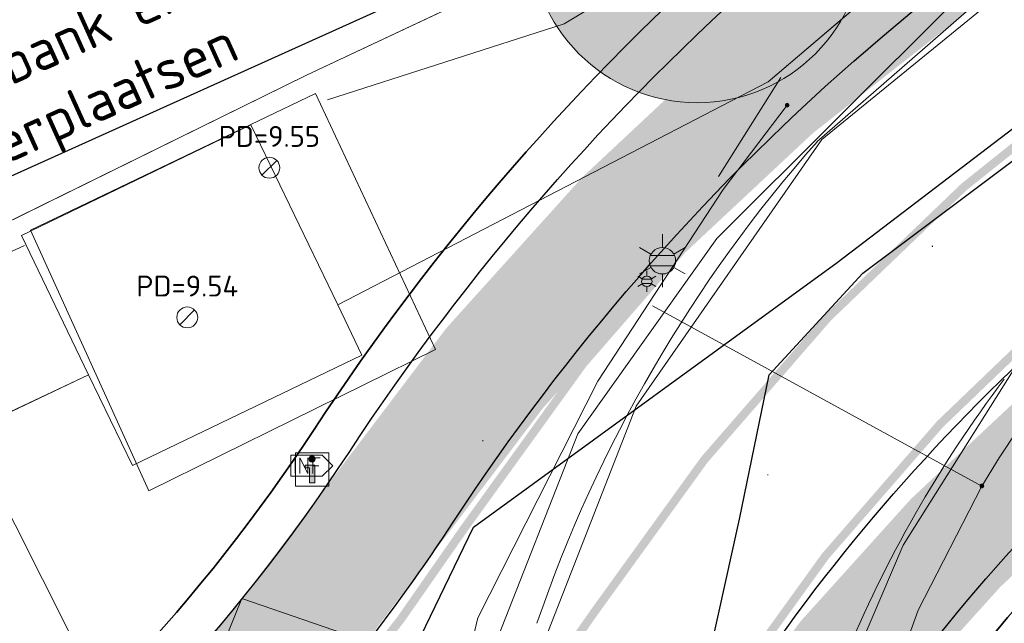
# Model space of a CAD drawing. Header units: metres. Extents: x 163628 to 167855, y 402678 to 405435.
# Tile 184 of 256: x 164806 to 164818, y 403569 to 403576. Entities that reach past the tile are written whole.
import ezdxf
from ezdxf import colors
from ezdxf.entities.mleader import LeaderData, LeaderLine
from ezdxf.enums import TextEntityAlignment as Align
from ezdxf.math import Vec2, Vec3

# ---------------------------------------------------------------- set-up
doc = ezdxf.new("R2010")
doc.units = ezdxf.units.M
doc.layers.get('0').update_dxf_attribs({"lineweight": 25})
for name, color, linetype, lineweight in [('X-CA190022.004-UO-BGT_Ondergrond$0$GE_316_WGDFietspad_Vlak_GEM', 253, 'Continuous', 9), ('X-CA190022.004-UO-BGT_Ondergrond$0$GE_367_OWGBerm_groenvoorziening_grasenk_GEM', 253, 'Continuous', 9), ('X-CA190022.004-UO-BGT_Ondergrond$0$GE_411_OTDOpenverharding_betonstraatstenen_Vlak_GEM', 253, 'Continuous', 9), ('X-CA190022.004-UO-BGT_Ondergrond$0$GE_523_WTDGreppel_drogesloot_Vlak_GEM', 253, 'Continuous', 9), ('X-CA190022.004-UO-BGT_Ondergrond$0$GE_811_BRDInformatiebord_Punt_GEM', 253, 'Continuous', 9), ('X-CA190022.004-UO-BGT_Ondergrond$0$GE_861_PALLichtmast_Punt_GEM', 253, 'Continuous', 9), ('X-CA190022.004-UO-BGT_Ondergrond$0$N-WE-IE-MEUBILAIR_WEGMEUBILAIR_VERKEERSBORD-S', 253, 'Continuous', 9), ('X-CA190022.004-UO-DTM inmeting$0$B-WE-GW-TALUD_KRUIN-G', 246, 'Continuous', 0), ('X-CA190022.004-UO-DTM inmeting$0$B-WE-GW-TALUD_TEEN-G', 246, 'Continuous', 0), ('X-CA190022.004-UO-DTM inmeting$0$B-WE-IE-MEUBILAIR_WEGMEUBILAIR-G', 246, 'Continuous', 0), ('X-CA190022.004-UO-DTM inmeting$0$B-WE-IE-MEUBILAIR_WEGMEUBILAIR-S', 246, 'Continuous', 0), ('X-CA190022.004-UO-DTM inmeting$0$B-WE-IE-TERREINAFSCHEIDING_KUNSTMATIG_SCHUTTING-G', 246, 'X-CA190022.004-UO-DTM inmeting$0$IE-TERREINAFSCHEIDING-KUNSTMATIG-DICHT', 0), ('X-CA190022.004-UO-DTM inmeting$0$B-WE-OG-HOOGTEPUNT-S', 246, 'Continuous', 0), ('X-CA190022.004-UO-DTM inmeting$0$B-WE-RI-PUTDEKSELHOOGTE-T25', 246, 'Continuous', 0), ('X-CA190022.004-UO-DTM inmeting$0$B-WE-VH-VERHARDING_ASFALT-G', 246, 'Continuous', 0), ('X-CA190022.004-UO-DTM inmeting$0$B-WE-VH-VERHARDING_BETON-G', 246, 'Continuous', 0), ('X-CA190022.004-UO-DTM inmeting$0$B-XX-AL-INFORMATIEBORD-S', 246, 'Continuous', 0), ('X-CA190022.004-UO-DTM inmeting$0$wegmeubilair', 246, 'Continuous', 0), ('X-CA190022.004-UO-DWM_Snelfietsroute$0$N-WE-GW-BERM-G', 125, 'Continuous', 25), ('X-CA190022.004-UO-DWM_Snelfietsroute$0$N-WE-VH-KANTVERHARDING-G', 125, 'Continuous', 25), ('X-CA190022.004-UO-DWM_Snelfietsroute$0$N-WE-VW-MARKERING_LANGS_STREEP_DOORGETROKKEN_010-G', 125, 'Continuous', 25), ('X-CA190022.004-UO-GZM_Werkgrens_v0.1$0$N-WE-KG-GRENS_SYSTEEMGRENS-G', 7, 'X-CA190022.004-UO-GZM_Werkgrens_v0.1$0$KG-OG', 35), ('X-CA190022.004-UO-KAD_Percelen$0$B-WE-KG-GRENS_PERCEEL-GV', 150, 'Continuous', 9), ('X-CA190022.004-UO-TXT_Tekst 1op200$0$X-XX-AL-T25- LEADER BOVENGRONDSE INFRA', 7, 'Continuous', 25), ('X-CA190022.004-UO-WHM_Riolering gemeente - drukleidingen_v0.1$0$Riool_onder_druk_asbestcement_leidingen_450_hgml', 214, 'X-CA190022.004-UO-WHM_Riolering gemeente - drukleidingen_v0.1$0$1-200 PERSLEIDING', 25), ('X-CA190022.004-UO-WHM_Riolering gemeente - drukleidingen_v0.1$0$Riool_onder_druk_pvc_leidingen_400_hgml', 214, 'X-CA190022.004-UO-WHM_Riolering gemeente - drukleidingen_v0.1$0$1-200 PERSLEIDING', 25)]:
    doc.layers.add(name, color=color, linetype=linetype, lineweight=lineweight)
doc.layers.add('X-CA190022.004-UO-DTM inmeting$0$X-XX-AL-MEETPUNT-S', color=246, linetype='Continuous', lineweight=0, plot=False)
doc.layers.add('X-CA190022.004-UO-DWM_Beplanting$0$B-WE-GR-BOOM-S AFKOMSTIG UIT DTM_v0.4', color=252, linetype='Continuous')
doc.layers.add('X-CA190022.004-UO-DWM_Beplanting$0$N-GV-GR-GRAS-A-200', color=7, linetype='Continuous')
for name, color, linetype, lineweight, transparency in [('X-CA190022.004-UO-KL_Wenstracé_v0.3$0$N-WE-KL-TRACE_WENSTRACE-G 1.5m', 24, 'Continuous', 35, 0.6), ('X-CA190022.004-UO-KLIC$0$B-OI-KL-DATA_ZIGGO BV_0000546674_VECT_19O042616-G', 42, 'X-CA190022.004-UO-KLIC$0$1-200 ZIGGO', 0, 0.25), ('X-CA190022.004-UO-KLIC$0$B-WE-KL-ET_LS-G', 42, 'X-CA190022.004-UO-KLIC$0$1-200 LAAGSPANNING', 0, 0.25), ('X-CA190022.004-UO-KLIC$0$B-WE-KL-ET_LS_HULPSTUK-S', 42, 'X-CA190022.004-UO-KLIC$0$1-200 LAAGSPANNING', 0, 0.25), ('X-CA190022.004-UO-KLIC$0$B-WE-KL-ET_LS_KABELBED-G', 42, 'X-CA190022.004-UO-KLIC$0$1-200 LAAGSPANNING', 0, 0.25), ('X-CA190022.004-UO-KLIC$0$B-WE-KL-GAS_LD-G', 42, 'X-CA190022.004-UO-KLIC$0$1-200 GASLEIDING LAGE DRUK', 0, 0.25)]:
    doc.layers.add(name, color=color, linetype=linetype, lineweight=lineweight, transparency=transparency)
doc.styles.add('X-CA190022.004-UO-BGT_Ondergrond$0$NLCS-ISO', font='NLCS-ISO.ttf')
doc.styles.add('X-CA190022.004-UO-DTM inmeting$0$NLCS-ISO', font='isocpeur.ttf', dxfattribs={"height": 2.5})
doc.styles.add('X-CA190022.004-UO-KLIC$0$NLCS-ISO', font='NLCS-ISO.ttf')
doc.styles.add('X-CA190022.004-UO-TXT_Tekst 1op200$0$NLCS-ISO-M200-T25', font='NLCS-ISO.ttf', dxfattribs={"height": 0.5})
doc.styles.add('X-CA190022.004-UO-WHM_Riolering gemeente - drukleidingen_v0.1$0$NLCS-ISO', font='NLCS-ISO.ttf')
doc.linetypes.add('X-CA190022.004-UO-DTM inmeting$0$IE-TERREINAFSCHEIDING-KUNSTMATIG-DICHT', pattern='A,8,-1,[82,NLCS.SHX,S=0.75,R=90,X=0,Y=0],-1', length=10)
doc.linetypes.add('X-CA190022.004-UO-GZM_Werkgrens_v0.1$0$KG-OG', pattern='A,5.5,-1.5,[2,NLCS.SHX,S=0.5,R=0,X=0,Y=0],-1.5', length=8.5)
doc.linetypes.add('X-CA190022.004-UO-KLIC$0$1-200 GASLEIDING LAGE DRUK', pattern='A,1.5,-0.6,["GAS LD",X-CA190022.004-UO-KLIC$0$NLCS-ISO,S=0.24,R=0,X=-0.5,Y=-0.12],-0.7', length=2.8)
doc.linetypes.add('X-CA190022.004-UO-KLIC$0$1-200 LAAGSPANNING', pattern='A,1.5,-0.6,["LS",X-CA190022.004-UO-KLIC$0$NLCS-ISO,S=0.24,R=0,X=-0.45,Y=-0.12],-0.05', length=2.15)
doc.linetypes.add('X-CA190022.004-UO-KLIC$0$1-200 ZIGGO', pattern='A,1.5,-0.6,["ZIGGO",X-CA190022.004-UO-KLIC$0$NLCS-ISO,S=0.24,R=0,X=-0.5,Y=-0.12],-0.5', length=2.6)
doc.linetypes.add('X-CA190022.004-UO-WHM_Riolering gemeente - drukleidingen_v0.1$0$1-200 PERSLEIDING', pattern='A,1.5,-0.6,["PERS",X-CA190022.004-UO-WHM_Riolering gemeente - drukleidingen_v0.1$0$NLCS-ISO,S=0.24,R=0,X=-0.5,Y=-0.12],-0.65', length=2.75)

# ---------------------------------------------------------------- blocks, each defined once
blk = doc.blocks.new('X-CA190022.004-UO-BGT_Ondergrond$0$N-SIE-WEG_LICHTMAST-SO')
h = blk.add_hatch(color=256)
h.paths.add_polyline_path([(1.163, 0.5, 0.658505), (-1.163, 0.5)])
h.paths.add_polyline_path([(-1.163, -0.5, 0.658505), (1.163, -0.5)])
at = {"flags": 128}
for points in [[(0, 1.266), (0, 2.531)], [(-2.192, 1.266), (-1.096, 0.633)], [(1.096, 0.633), (2.192, 1.266)], [(-1.163, 0.5), (1.163, 0.5)], [(-2.192, -1.266), (-1.096, -0.633)], [(-1.163, -0.5), (1.163, -0.5)], [(2.192, -1.266), (1.096, -0.633)], [(0, -1.266), (0, -2.531)]]:
    blk.add_lwpolyline(points, dxfattribs=at)
at = {"ltscale": 0.5}
blk.add_circle((0, 0), 1.266, dxfattribs=at)
at = {"style": 'X-CA190022.004-UO-BGT_Ondergrond$0$NLCS-ISO'}
blk.add_attdef('TYPE', text='', height=1.8, dxfattribs=at).set_placement((0, 2.531), align=Align.BOTTOM_CENTER)
blk = doc.blocks.new('X-CA190022.004-UO-BGT_Ondergrond$0$IMGEOLichtmastpaal')
at = {"xscale": 5, "yscale": 5, "zscale": 5}
blk.add_blockref('X-CA190022.004-UO-BGT_Ondergrond$0$N-SIE-WEG_LICHTMAST-SO', (0.04, 6.39), dxfattribs=at)
blk = doc.blocks.new('X-CA190022.004-UO-BGT_Ondergrond$0$SIE-WEG_VERKEERSBORD_INFORMATIE-SO')
at = {"linetype": 'ByBlock', "lineweight": 18}
h = blk.add_hatch(color=0, dxfattribs=at)
h.dxf.hatch_style = 1
edge = h.paths.add_edge_path()
edge.add_arc((0, 1.25), 0.373, 0, 360)
h = blk.add_hatch(color=0, dxfattribs=at)
h.dxf.hatch_style = 1
h.paths.add_polyline_path([(0.32, 0.49), (-0.82, 0.49), (-0.82, 0.19), (-0.32, 0.19), (-0.32, -1.62), (0.32, -1.62)])
at = {"color": 0, "linetype": 'ByBlock', "lineweight": 18}
for points in [[(-2, -2), (2, -2), (2, 2), (-2, 2)], [(0.32, 0.49), (-0.82, 0.49), (-0.82, 0.19), (-0.32, 0.19), (-0.32, -1.62), (0.32, -1.62)]]:
    blk.add_lwpolyline(points, close=True, dxfattribs=at)
blk.add_circle((0, 1.25), 0.373, dxfattribs=at)
blk = doc.blocks.new('X-CA190022.004-UO-BGT_Ondergrond$0$IMGEOInformatiebord')
at = {"layer": 'X-CA190022.004-UO-BGT_Ondergrond$0$N-WE-IE-MEUBILAIR_WEGMEUBILAIR_VERKEERSBORD-S', "xscale": 5, "yscale": 5, "zscale": 5}
blk.add_blockref('X-CA190022.004-UO-BGT_Ondergrond$0$SIE-WEG_VERKEERSBORD_INFORMATIE-SO', (0, 0), dxfattribs=at)
blk = doc.blocks.new('X-CA190022.004-UO-DTM inmeting$0$punt')
at = {"color": 0, "lineweight": -2}
blk.add_line((0, 0), (0, 0), dxfattribs=at)
blk = doc.blocks.new('X-CA190022.004-UO-DTM inmeting$0$SOG-HOOGTEPUNT-SO')
for p, q in [((-0.5, 0), (0.5, 0)), ((0, 0.5), (0, -0.5))]:
    blk.add_line(p, q)
blk = doc.blocks.new('X-CA190022.004-UO-DTM inmeting$0$putdeksel 1.03')
at = {"layer": 'X-CA190022.004-UO-DTM inmeting$0$B-WE-RI-PUTDEKSELHOOGTE-T25', "flags": 128}
blk.add_lwpolyline([(-0.177, -0.177), (0.177, 0.177)], dxfattribs=at)
at = {"layer": 'X-CA190022.004-UO-DTM inmeting$0$B-WE-RI-PUTDEKSELHOOGTE-T25'}
blk.add_circle((0, 0), 0.25, dxfattribs=at)
blk = doc.blocks.new('X-CA190022.004-UO-DTM inmeting$0$Putdeksel 1.04')
at = {"layer": 'X-CA190022.004-UO-DTM inmeting$0$B-WE-RI-PUTDEKSELHOOGTE-T25'}
blk.add_blockref('X-CA190022.004-UO-DTM inmeting$0$putdeksel 1.03', (0, 0), dxfattribs=at)
blk = doc.blocks.new('X-CA190022.004-UO-DTM inmeting$0$Brouwers informatiebord')
at = {"layer": 'X-CA190022.004-UO-DTM inmeting$0$wegmeubilair', "color": 141}
for p, q in [((-0.559, 0.374), (-0.559, -0.38)), ((-0.331, -0.38), (-0.331, 0.374)), ((-0.331, 0.374), (0.042, -0.38)), ((0.042, -0.38), (0.042, 0.374)), ((0.282, 0.374), (0.282, -0.38)), ((0.282, 0.374), (0.639, 0.374)), ((0.282, -0.003), (0.582, -0.003))]:
    blk.add_line(p, q, dxfattribs=at)
blk.add_lwpolyline([(-0.761, -0.5), (0.739, -0.5), (1.239, 0), (0.739, 0.5), (-0.761, 0.5), (-0.761, -0.5)], dxfattribs=at)
blk = doc.blocks.new('X-CA190022.004-UO-DTM inmeting$0$B-SIE-WEG_LICHTMAST-SO')
at = {"ltscale": 0.1}
for p, q in [((0, 0.386), (0, 0.772)), ((-0.334, 0.193), (-0.668, 0.386)), ((0.334, 0.193), (0.668, 0.386)), ((-0.334, -0.193), (-0.668, -0.386)), ((0, -0.386), (0, -0.772)), ((0.334, -0.193), (0.668, -0.386))]:
    blk.add_line(p, q, dxfattribs=at)
at = {"flags": 128}
for points in [[(-0.354, 0.152), (0.354, 0.152)], [(-0.354, -0.152), (0.354, -0.152)]]:
    blk.add_lwpolyline(points, dxfattribs=at)
at = {"ltscale": 0.1}
blk.add_circle((0, 0), 0.386, dxfattribs=at)
at = {"style": 'X-CA190022.004-UO-DTM inmeting$0$NLCS-ISO'}
blk.add_attdef('TYPE', text='', height=0.549, dxfattribs=at).set_placement((0, 0.772), align=Align.BOTTOM_CENTER)
blk = doc.blocks.new('X-CA190022.004-UO-KLIC$0$SKL-WTB_HULP_MOF-SO')
at = {"linetype": 'ByBlock', "lineweight": 18}
h = blk.add_hatch(color=0, dxfattribs=at)
h.dxf.hatch_style = 1
h.paths.add_polyline_path([(-0.5625, 0, 1), (0.5625, 0, 1)])
at = {"color": 0, "linetype": 'ByBlock', "lineweight": 18}
blk.add_circle((0, 0), 0.5625, dxfattribs=at)
at = {"color": 0, "linetype": 'ByBlock', "lineweight": 18, "style": 'X-CA190022.004-UO-KLIC$0$NLCS-ISO', "flags": 1}
for tag, p in [('TYPE', (1.5, 0)), ('OMSCHRIJVING', (1.5, -3)), ('LABEL', (1.5, -1.5))]:
    blk.add_attdef(tag, p, '', height=1, dxfattribs=at)
blk = doc.blocks.new('X-CA190022.004-UO-DWM_Beplanting$0$SGR-BOOM_01-SO')
at = {"linetype": 'ByBlock', "lineweight": 18}
h = blk.add_hatch(color=0, dxfattribs=at)
h.dxf.hatch_style = 1
edge = h.paths.add_edge_path()
edge.add_arc((0, 0), 0.25, 0, 360)
at = {"color": 0, "linetype": 'ByBlock', "lineweight": 18}
for radius in [2, 0.25]:
    blk.add_circle((0, 0), radius, dxfattribs=at)
blk = doc.blocks.new('X-CA190022.004-UO-DWM_Beplanting$0$IMGEOBoom')
at = {"transparency": 33554457}
h = blk.add_hatch(color=256, dxfattribs=at)
h.dxf.hatch_style = 1
edge = h.paths.add_edge_path()
edge.add_arc((0, 0), 100, 0, 360)
edge = h.paths.add_edge_path(flags=17)
edge.add_arc((0, 0), 12.5, 0, 360)
h = blk.add_hatch()
h.set_pattern_fill('ANGLE', color=256)
h.set_pattern_definition([(0, (0, 0), (0, 6.985), [5.08, -1.905]), (90, (0, 0), (-6.985, 4e-16), [5.08, -1.905])])
edge = h.paths.add_edge_path(flags=17)
edge.add_arc((0, 0), 12.5, 0, 360)
at = {"layer": 'X-CA190022.004-UO-DWM_Beplanting$0$N-GV-GR-GRAS-A-200'}
h = blk.add_hatch(color=256, dxfattribs=at)
h.dxf.hatch_style = 1
edge = h.paths.add_edge_path(flags=17)
edge.add_arc((0, 0), 12.5, 0, 360)
at = {"xscale": 50, "yscale": 50, "zscale": 50}
blk.add_blockref('X-CA190022.004-UO-DWM_Beplanting$0$SGR-BOOM_01-SO', (0, 0), dxfattribs=at)

msp = doc.modelspace()

# ---------------------------------------------------------------- linework, layer by layer
at = {"layer": 'X-CA190022.004-UO-BGT_Ondergrond$0$GE_316_WGDFietspad_Vlak_GEM', "flags": 128}
msp.add_lwpolyline([(164816.029, 403574.659), (164818.92, 403577.18), (164889.73, 403611.47), (164928.718, 403630.232), (165052.461, 403689.781), (165053.915, 403686.762)], dxfattribs=at)
at = {"layer": 'X-CA190022.004-UO-BGT_Ondergrond$0$GE_316_WGDFietspad_Vlak_GEM', "extrusion": (0, 0, -1)}
msp.add_arc((-164828.758, 403563.402), 16.992, 18.875, 41.4893, dxfattribs=at)
at = {"layer": 'X-CA190022.004-UO-BGT_Ondergrond$0$GE_316_WGDFietspad_Vlak_GEM'}
msp.add_arc((164830.294, 403562.729), 15.075, 142.9107, 157.6474, dxfattribs=at)
at = {"layer": 'X-CA190022.004-UO-BGT_Ondergrond$0$GE_367_OWGBerm_groenvoorziening_grasenk_GEM', "flags": 128}
for points in [[(165184.537, 403753.109), (165183.831, 403752.85), (165132.711, 403728.4), (165052.461, 403689.781), (164928.718, 403630.232), (164889.73, 403611.47), (164818.92, 403577.18), (164816.029, 403574.659)], [(164809.528, 403560.51), (164806.021, 403557.782), (164804.732, 403557.966), (164803.063, 403560.189), (164802.426, 403561.037), (164802.303, 403561.201), (164794.593, 403571.459), (164796.779, 403572.731), (164801.128, 403568.949), (164807.319, 403571.87), (164807.843, 403570.785), (164810.586, 403572.108), (164810.297, 403572.708), (164815.446, 403575.376), (164818.198, 403577.726), (164824.741, 403582.424), (164845.508, 403592.191), (164892.802, 403614.747), (164932.953, 403634.789), (165023.639, 403678.975)], [(164824.741, 403582.424), (164818.198, 403577.726), (164815.446, 403575.376), (164810.297, 403572.708), (164809.257, 403574.862), (164806.514, 403573.538), (164807.319, 403571.87), (164801.128, 403568.949), (164796.779, 403572.731), (164799.727, 403574.446), (164799.396, 403573.282), (164799.575, 403572.244), (164800.084, 403571.751), (164800.975, 403571.585), (164803.417, 403572.255), (164809.926, 403575.456), (164824.741, 403582.424)]]:
    msp.add_lwpolyline(points, dxfattribs=at)
at = {"layer": 'X-CA190022.004-UO-BGT_Ondergrond$0$GE_367_OWGBerm_groenvoorziening_grasenk_GEM'}
msp.add_arc((164828.758, 403563.402), 16.992, 138.5107, 161.125, dxfattribs=at)
at = {"layer": 'X-CA190022.004-UO-BGT_Ondergrond$0$GE_367_OWGBerm_groenvoorziening_grasenk_GEM', "extrusion": (0, 0, -1)}
msp.add_arc((-164830.294, 403562.729), 15.075, 22.3526, 37.0893, dxfattribs=at)
at = {"layer": 'X-CA190022.004-UO-BGT_Ondergrond$0$GE_411_OTDOpenverharding_betonstraatstenen_Vlak_GEM', "flags": 128}
msp.add_lwpolyline([(164810.297, 403572.708), (164810.586, 403572.108), (164807.843, 403570.785), (164807.319, 403571.87), (164806.514, 403573.538), (164809.257, 403574.862), (164810.297, 403572.708)], dxfattribs=at)
at = {"layer": 'X-CA190022.004-UO-BGT_Ondergrond$0$GE_523_WTDGreppel_drogesloot_Vlak_GEM', "flags": 128}
msp.add_lwpolyline([(165023.639, 403678.975), (164932.953, 403634.789), (164892.802, 403614.747), (164845.508, 403592.191), (164824.741, 403582.424), (164809.926, 403575.456), (164803.417, 403572.255), (164800.975, 403571.585), (164800.084, 403571.751), (164799.575, 403572.244), (164799.396, 403573.282), (164799.727, 403574.446), (164801.04, 403575.389), (164808.057, 403578.591), (164851.58, 403599.55), (164915.337, 403630.919), (164926.155, 403635.523), (164928.788, 403636.728), (164947.527, 403646.174)], dxfattribs=at)
at = {"layer": 'X-CA190022.004-UO-DTM inmeting$0$B-WE-GW-TALUD_KRUIN-G'}
for points in [[(164806.551, 403573.419, 9.262), (164804.845, 403572.627, 9.401), (164801.715, 403570.921, 9.572), (164800.239, 403570.712, 9.684), (164798.951, 403571.776, 9.751), (164798.913, 403573.771, 9.899), (164800.862, 403574.965, 9.835), (164805.186, 403577.311, 9.717), (164809.874, 403579.806, 9.721), (164815.63, 403582.521, 9.619), (164819.181, 403584.351, 9.649), (164826.315, 403587.624, 9.729)], [(164827.561, 403583.645, 9.018), (164820.043, 403580.29, 9.091), (164813.006, 403576.071, 9.279), (164810.177, 403575.159, 9.34)]]:
    msp.add_polyline3d(points, dxfattribs=at)
at = {"layer": 'X-CA190022.004-UO-DTM inmeting$0$B-WE-GW-TALUD_TEEN-G'}
for points in [[(164826.758, 403585.671, 8.636), (164821.31, 403582.739, 8.714), (164813.738, 403579.092, 8.571), (164809.122, 403576.77, 8.406), (164804.462, 403574.693, 8.638), (164801.646, 403573.361, 8.818)], [(164827.258, 403585.021, 8.628), (164821.555, 403582.146, 8.709), (164814.124, 403578.445, 8.561), (164809.443, 403576.228, 8.402), (164804.863, 403573.93, 8.658), (164801.877, 403572.651, 8.819)]]:
    msp.add_polyline3d(points, dxfattribs=at)
at = {"layer": 'X-CA190022.004-UO-DTM inmeting$0$B-WE-IE-MEUBILAIR_WEGMEUBILAIR-G'}
msp.add_polyline3d([(164810.864, 403568.607, 9.495), (164809.149, 403569.196, 9.461), (164808.567, 403567.755, 9.515), (164810.498, 403567.122, 9.518)], close=True, dxfattribs=at)
at = {"layer": 'X-CA190022.004-UO-DTM inmeting$0$B-WE-IE-TERREINAFSCHEIDING_KUNSTMATIG_SCHUTTING-G'}
msp.add_line((164815.596, 403575.428, 9.413), (164814.852, 403574.244, 9.409), dxfattribs=at)
at = {"layer": 'X-CA190022.004-UO-DTM inmeting$0$B-WE-VH-VERHARDING_ASFALT-G'}
for points in [[(164813.867, 403571.498, 9.408), (164816.085, 403574.685, 9.34), (164819.599, 403577.553, 9.257), (164824.62, 403580.115, 9.178), (164828.658, 403582.024, 9.155)], [(164817.061, 403569.833, 9.458), (164818.693, 403572.43, 9.394), (164821.16, 403574.432, 9.353), (164826.024, 403577.036, 9.26), (164830.078, 403578.967, 9.232)], [(164812.717, 403568.558, 9.471), (164813.867, 403571.498, 9.408)], [(164816.062, 403567.497, 9.508), (164817.061, 403569.833, 9.458)]]:
    msp.add_polyline3d(points, dxfattribs=at)
at = {"layer": 'X-CA190022.004-UO-DTM inmeting$0$B-WE-VH-VERHARDING_BETON-G'}
msp.add_polyline3d([(164810.03, 403575.234, 9.556), (164806.624, 403573.6, 9.548), (164808.038, 403570.485, 9.545), (164811.465, 403572.175, 9.549)], close=True, dxfattribs=at)
at = {"layer": 'X-CA190022.004-UO-DWM_Snelfietsroute$0$N-WE-GW-BERM-G', "flags": 128}
for points in [[(164803.319, 403564.007), (164805.339, 403565.519, 0.087199), (164810.434, 403570.944, -0.136189), (164821.894, 403580.995), (164894.694, 403616.096), (164927.835, 403632.076), (165051.526, 403691.716), (165119.914, 403724.69), (165177.266, 403752.014, -0.027628), (165180.178, 403753.209), (165185.509, 403754.477)], [(164807.522, 403558.409), (164809.535, 403559.916, 0.087199), (164816.289, 403567.107, -0.136189), (164824.934, 403574.689), (164897.734, 403609.791), (164930.876, 403625.771), (165054.566, 403685.411), (165122.939, 403718.377), (165180.277, 403745.695, -0.027628), (165182.474, 403746.596), (165187.245, 403749.496)]]:
    msp.add_lwpolyline(points, format="xyb", dxfattribs=at)
at = {"layer": 'X-CA190022.004-UO-DWM_Snelfietsroute$0$N-WE-VH-KANTVERHARDING-G', "flags": 128}
for points in [[(164809.216, 403566.982, 0.043517), (164811.688, 403570.122, -0.136189), (164822.545, 403579.644), (164895.346, 403614.745), (164928.487, 403630.725), (165052.178, 403690.365), (165120.562, 403723.337), (165177.912, 403750.66, -0.027628), (165180.67, 403751.792), (165185.737, 403753.551)], [(164812.132, 403564.244, 0.043517), (164815.034, 403567.929, -0.130015), (164823.783, 403575.792)]]:
    msp.add_lwpolyline(points, format="xyb", dxfattribs=at)
at = {"layer": 'X-CA190022.004-UO-DWM_Snelfietsroute$0$N-WE-VW-MARKERING_LANGS_STREEP_DOORGETROKKEN_010-G', "const_width": 0.1, "flags": 128}
for points in [[(164809.326, 403566.88, 0.043517), (164811.814, 403570.04, -0.136189), (164822.61, 403579.508), (164895.411, 403614.61), (164928.552, 403630.59), (165052.243, 403690.23), (165120.627, 403723.202), (165177.976, 403750.525, -0.027628), (165180.719, 403751.65), (165185.787, 403753.409)], [(164812.023, 403564.347, 0.043517), (164814.909, 403568.012, -0.136189), (164824.217, 403576.176), (164897.018, 403611.277), (164930.159, 403627.257), (165053.85, 403686.897), (165122.226, 403719.865), (165179.567, 403747.184, -0.027628), (165181.933, 403748.155), (165187, 403749.914)], [(164810.674, 403565.613, 0.043517), (164813.361, 403569.026, -0.136189), (164823.414, 403577.842), (164823.838, 403578.047)]]:
    msp.add_lwpolyline(points, format="xyb", dxfattribs=at)
at = {"layer": 'X-CA190022.004-UO-GZM_Werkgrens_v0.1$0$N-WE-KG-GRENS_SYSTEEMGRENS-G', "ltscale": 0.2, "flags": 128}
msp.add_lwpolyline([(164202.447, 403276.261, -0.007014), (164204.684, 403278.194), (164207.732, 403280.631), (164216.351, 403287.471), (164219.004, 403289.434), (164219.375, 403289.729), (164237.184, 403303.185), (164244.587, 403308.605), (164248.73, 403311.638), (164253.977, 403315.367), (164261.175, 403320.48), (164269.682, 403326.324), (164277.478, 403331.538), (164300.139, 403346.153), (164322.964, 403359.926), (164334.073, 403366.292), (164351.665, 403375.797), (164373.742, 403387.55), (164399.95, 403400.464), (164429.28, 403414.743), (164430.124, 403415.141), (164430.948, 403415.506), (164431.777, 403415.846), (164432.615, 403416.161), (164433.462, 403416.453), (164434.316, 403416.72), (164435.176, 403416.962), (164436.043, 403417.179), (164436.306, 403417.259, -0.099821), (164451.982, 403417.179, 0.131087), (164471.53, 403420.948), (164482.533, 403426.243), (164490.693, 403418.8), (164492.586, 403419.707), (164495.404, 403416.53, -0.0101), (164498.074, 403413.536), (164499.385, 403412.005), (164502.276, 403408.653), (164509.274, 403412.948), (164511.768, 403416.461), (164509.186, 403420.201, -0.175036), (164509.321, 403422.135, -0.180129), (164510.517, 403423.431), (164518.825, 403427.315), (164545.03, 403439.927), (164571.695, 403452.754), (164577.955, 403456.064), (164591.472, 403464.142), (164595.446, 403466.159), (164599.431, 403468.182), (164600.854, 403468.863), (164605.94, 403471.242), (164622.016, 403477.758), (164627.273, 403479.889), (164631.947, 403481.905), (164633.267, 403482.539, 0.084778), (164642.609, 403485.38), (164759.332, 403541.386), (164770.974, 403544.815), (164773.272, 403545.397), (164787.887, 403542.29), (164789.899, 403542.38), (164793.252, 403543.048), (164800.24, 403546.814), (164803.671, 403549.366), (164804.774, 403550.36), (164806.983, 403547.387), (164807.907, 403546.199), (164811.87, 403549.281), (164810.953, 403550.46), (164809.512, 403552.406), (164808.343, 403553.575), (164810.024, 403555.089), (164807.827, 403558.012), (164809.834, 403559.516, 0.087199), (164816.707, 403566.833, -0.136189), (164825.151, 403574.239), (164897.952, 403609.34), (164931.093, 403625.32), (165054.784, 403684.96), (165123.155, 403717.926), (165148.566, 403730.033), (165175.654, 403740.478), (165188.146, 403744.824), (165187.632, 403748.092), (165185.258, 403754.932), (165180.038, 403753.689, 0.027846), (165177.051, 403752.466), (165119.698, 403725.141), (165051.309, 403692.167), (164927.618, 403632.527), (164894.477, 403616.547), (164821.676, 403581.445, 0.136189), (164810.016, 403571.218, -0.087199), (164805.039, 403565.919), (164803.02, 403564.408), (164799.415, 403569.204), (164798.615, 403568.604), (164797.815, 403568.006), (164797.216, 403568.806), (164793.371, 403565.926), (164793.97, 403565.126), (164792.376, 403563.932), (164795.885, 403559.064, -0.201548), (164780.097, 403554.057, 0.075656), (164771.169, 403553.982, -0.009755), (164764.075, 403552.536), (164754.286, 403547.799), (164747.474, 403544.606), (164708.34, 403525.583), (164686.218, 403515.365), (164675.148, 403509.865), (164663.524, 403504.258), (164644.327, 403495.071), (164639.493, 403492.723), (164638.201, 403492.127, -0.201818), (164621.846, 403491.8, 0.209498), (164598.58, 403490.973), (164556.157, 403470.566), (164536.299, 403461.008), (164516.318, 403451.408), (164508.232, 403447.512), (164500.187, 403443.642), (164497.203, 403443.008), (164495.09, 403442.274, 0.130794), (164492.913, 403444.811), (164488.435, 403447.885), (164494.899, 403449.835), (164490.315, 403452.233), (164484.484, 403450.597, -0.076427), (164479.748, 403454.723), (164478.799, 403455.857), (164474.918, 403452.962), (164457.343, 403473.566), (164451.257, 403468.374), (164465.519, 403451.653, -0.484297), (164464.817, 403448.113), (164461.416, 403446.394), (164463.893, 403441.77), (164464.916, 403439.614), (164433.017, 403424.683, 0.05166), (164425.3, 403421.703), (164396.431, 403407.648), (164370.094, 403394.67), (164347.884, 403382.848), (164330.182, 403373.283), (164318.908, 403366.822), (164295.903, 403352.941), (164273.086, 403338.225), (164265.193, 403332.947), (164256.594, 403327.039), (164249.344, 403321.888), (164244.05, 403318.127), (164239.86, 403315.06), (164232.409, 403309.604), (164214.476, 403296.054), (164201.289, 403285.589, 0.012131), (164197.414, 403282.357)], format="xyb", close=True, dxfattribs=at)
at = {"layer": 'X-CA190022.004-UO-KAD_Percelen$0$B-WE-KG-GRENS_PERCEEL-GV', "flags": 128}
for points in [[(164468.748, 403410.406), (164486.08, 403417.995), (164492.111, 403420.636), (164493.855, 403418.592), (164495.298, 403416.903), (164503.089, 403421.185), (164615.905, 403478.304), (164662.782, 403501.158), (164772.136, 403553.829), (164770.057, 403555.749), (164790.783, 403565.26), (164789.551, 403566.923), (164799.538, 403571.715), (164894.973, 403617.537), (164893.326, 403621.049), (164746.772, 403550.188), (164616.314, 403487.512), (164616.456, 403487.216), (164593.352, 403476.106), (164593.206, 403476.41), (164555.855, 403458.619), (164496.111, 403429.679), (164487.883, 403425.722), (164466.349, 403415.367)], [(164812.884, 403553.196), (164817.529, 403559.372), (164818.291, 403564.405), (164819.546, 403567.881), (164822.987, 403573.331), (164900.08, 403610.457), (164894.973, 403617.537), (164799.538, 403571.715)]]:
    msp.add_lwpolyline(points, close=True, dxfattribs=at)
at = {"layer": 'X-CA190022.004-UO-KL_Wenstracé_v0.3$0$N-WE-KL-TRACE_WENSTRACE-G 1.5m', "lineweight": 18, "ltscale": 0.2, "const_width": 1.5}
for points in [[(164803.14, 403562.936), (164805.788, 403564.919, 0.080818), (164810.746, 403570.065, -0.128794), (164821.418, 403579.223), (164890.74, 403612.966, -0.001476), (164943.908, 403638.652), (165110.153, 403718.363, 0.00021), (165117.714, 403721.992), (165181.815, 403752.793, -0.028459), (165184.733, 403753.996), (165185.575, 403754.289)], [(164806.445, 403558.539), (164809.085, 403560.516, 0.080818), (164815.268, 403566.935, -0.128794), (164823.826, 403574.278), (164893.148, 403608.021, -0.001476), (164946.286, 403633.693), (165112.531, 403713.403, 0.00021), (165120.096, 403717.035), (165184.197, 403747.836, -0.028459), (165186.536, 403748.8), (165187.385, 403749.095)]]:
    msp.add_lwpolyline(points, format="xyb", dxfattribs=at)
at = {"layer": 'X-CA190022.004-UO-KLIC$0$B-OI-KL-DATA_ZIGGO BV_0000546674_VECT_19O042616-G', "flags": 128}
msp.add_lwpolyline([(165183.167, 403752.167), (165181.833, 403752.167), (165177.5, 403750.167), (165066.833, 403697.5), (165031.5, 403680.167), (164863.167, 403598.833), (164841.833, 403588.833), (164825.5, 403581.5), (164822.5, 403579.833), (164818.5, 403577.167), (164814.833, 403573.5), (164813.167, 403571.167), (164810.167, 403563.5), (164809.167, 403561.833), (164807.833, 403560.167), (164806.167, 403559.167), (164805.5, 403559.167)], dxfattribs=at)
at = {"layer": 'X-CA190022.004-UO-KLIC$0$B-WE-KL-ET_LS-G'}
for points in [[(164816.674, 403567.485), (164817.24, 403569.055), (164818.001, 403570.541), (164818.209, 403570.879), (164818.428, 403571.21), (164818.825, 403571.762), (164819.25, 403572.292), (164819.308, 403572.35), (164819.373, 403572.401), (164822.676, 403574.657), (164825.406, 403576.017), (164829.01, 403577.752), (164831.795, 403579.117), (164835.399, 403580.852), (164839.106, 403582.66), (164840.908, 403583.528), (164844.01, 403585.022), (164848.516, 403587.191), (164862.919, 403594.125)], [(164808.806, 403561.675), (164809.412, 403562.348), (164810.401, 403564.052), (164810.824, 403565.113), (164810.93, 403565.398), (164811.128, 403565.947), (164811.22, 403566.21), (164811.307, 403566.466), (164811.389, 403566.715), (164811.466, 403566.956), (164811.539, 403567.19), (164811.607, 403567.416), (164811.974, 403568.963), (164813.408, 403571.797), (164814.908, 403574.089), (164815.673, 403575.097)], [(164818.001, 403570.541), (164814.061, 403572.698)]]:
    msp.add_lwpolyline(points, dxfattribs=at)
at = {"layer": 'X-CA190022.004-UO-KLIC$0$B-WE-KL-ET_LS_KABELBED-G'}
for points in [[(164808.806, 403561.675), (164809.412, 403562.348), (164810.401, 403564.052), (164810.824, 403565.113), (164810.93, 403565.398), (164811.128, 403565.947), (164811.22, 403566.21), (164811.307, 403566.466), (164811.389, 403566.715), (164811.466, 403566.956), (164811.539, 403567.19), (164811.607, 403567.416), (164811.974, 403568.963), (164813.408, 403571.797), (164814.908, 403574.089), (164815.673, 403575.097)], [(164810.405, 403551.394), (164810.066, 403551.884), (164809.886, 403552.316), (164809.809, 403552.777), (164809.869, 403553.604), (164810.127, 403554.393), (164810.676, 403555.501), (164811.273, 403556.585), (164812.404, 403558.375), (164813.671, 403560.072), (164815.37, 403563.698), (164816.674, 403567.485), (164817.24, 403569.055), (164818.001, 403570.541), (164818.209, 403570.879), (164818.428, 403571.21), (164818.825, 403571.762), (164819.25, 403572.292), (164819.308, 403572.35), (164819.373, 403572.401)]]:
    msp.add_lwpolyline(points, dxfattribs=at)
at = {"layer": 'X-CA190022.004-UO-KLIC$0$B-WE-KL-GAS_LD-G'}
msp.add_lwpolyline([(164809.062, 403564.861), (164806.109, 403570.727), (164805.195, 403572.542), (164803.441, 403576.027), (164802.991, 403576.92), (164802.318, 403578.258), (164795.617, 403591.569), (164794.852, 403593.088), (164779.758, 403593.513), (164769.02, 403608.958), (164768.835, 403609.198), (164768.256, 403609.95), (164757.016, 403624.549), (164751.77, 403631.362), (164730.911, 403660.155), (164730.316, 403660.96), (164730.084, 403661.274), (164729.722, 403661.764), (164712.906, 403684.533), (164711.738, 403686.115), (164710.588, 403687.671), (164708.658, 403690.284)], dxfattribs=at)
at = {"layer": 'X-CA190022.004-UO-WHM_Riolering gemeente - drukleidingen_v0.1$0$Riool_onder_druk_asbestcement_leidingen_450_hgml', "flags": 128}
msp.add_lwpolyline([(164813.584, 403558.944), (164814.128, 403566.048), (164814.704, 403568.352), (164815.104, 403570.144), (164815.456, 403571.872), (164816.576, 403573.088), (164828.224, 403581.824), (164832.944, 403585.184), (164847.568, 403592.384), (164899.392, 403617.984), (164916.704, 403626.528), (164939.712, 403637.568), (164958.704, 403646.976), (164976.016, 403655.296), (165007.456, 403670.272), (165028.672, 403680.896), (165081.664, 403706.144), (165110.96, 403719.424), (165124.224, 403725.28), (165144.064, 403734.56), (165150.816, 403737.728), (165155.504, 403739.232), (165165.376, 403742.24), (165170.16, 403743.616)], dxfattribs=at)
at = {"layer": 'X-CA190022.004-UO-WHM_Riolering gemeente - drukleidingen_v0.1$0$Riool_onder_druk_pvc_leidingen_400_hgml', "flags": 128}
for points in [[(164811.92, 403570.048), (164816.272, 403573.216), (164821.76, 403577.408), (164831.424, 403582.112), (164860.992, 403597.76), (164909.712, 403621.824), (164940.448, 403636.512)], [(164503.904, 403422.688), (164509.696, 403425.6), (164520.576, 403430.976), (164538.976, 403439.52), (164559.584, 403449.216), (164577.584, 403457.856), (164584.864, 403461.216), (164609.264, 403472.896), (164631.648, 403483.584), (164654.176, 403494.304), (164656.736, 403495.68), (164660.448, 403497.568), (164676.688, 403505.184), (164691.232, 403512.288), (164723.296, 403527.712), (164737.456, 403534.528), (164746.688, 403537.76), (164756.864, 403542.144), (164770.368, 403546.656), (164783.248, 403547.776), (164784.736, 403548.192), (164797.104, 403553.12), (164801.664, 403556.48), (164804.496, 403558.4), (164805.248, 403558.848), (164807.552, 403561.184), (164809.104, 403564.224), (164811.92, 403570.048)]]:
    msp.add_lwpolyline(points, dxfattribs=at)

# ---------------------------------------------------------------- block references
at = {"layer": 'X-CA190022.004-UO-BGT_Ondergrond$0$GE_811_BRDInformatiebord_Punt_GEM', "xscale": 0.02, "yscale": 0.02, "zscale": 0.02}
msp.add_blockref('X-CA190022.004-UO-BGT_Ondergrond$0$IMGEOInformatiebord', (164809.991, 403570.74), dxfattribs=at)
at = {"layer": 'X-CA190022.004-UO-BGT_Ondergrond$0$GE_861_PALLichtmast_Punt_GEM', "xscale": 0.025, "yscale": 0.025, "zscale": 0.025}
msp.add_blockref('X-CA190022.004-UO-BGT_Ondergrond$0$IMGEOLichtmastpaal', (164814.179, 403573.076), dxfattribs=at)
at = {"layer": 'X-CA190022.004-UO-DTM inmeting$0$B-WE-IE-MEUBILAIR_WEGMEUBILAIR-S', "linetype": 'ByBlock', "lineweight": -2, "xscale": 0.1620167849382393, "yscale": 0.1620167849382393, "zscale": 0.1620167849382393}
msp.add_blockref('X-CA190022.004-UO-DTM inmeting$0$B-SIE-WEG_LICHTMAST-SO', (164813.994, 403572.989, 9.462), dxfattribs=at)
at = {"layer": 'X-CA190022.004-UO-DTM inmeting$0$B-WE-OG-HOOGTEPUNT-S', "linetype": 'ByBlock', "lineweight": -2, "xscale": 0.01, "yscale": 0.01, "zscale": 0.01}
for p in [(164817.409, 403573.408, 9.386), (164812.033, 403571.084, 9.387), (164815.441, 403570.674, 9.445)]:
    msp.add_blockref('X-CA190022.004-UO-DTM inmeting$0$SOG-HOOGTEPUNT-SO', p, dxfattribs=at)
at = {"layer": 'X-CA190022.004-UO-DTM inmeting$0$B-WE-RI-PUTDEKSELHOOGTE-T25', "linetype": 'ByBlock', "lineweight": -2, "xscale": 0.5000000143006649, "yscale": 0.5000000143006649, "zscale": 0.5000000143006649}
for p in [(164809.48, 403574.348, 9.547), (164808.498, 403572.558, 9.544)]:
    msp.add_blockref('X-CA190022.004-UO-DTM inmeting$0$Putdeksel 1.04', p, dxfattribs=at)
at = {"layer": 'X-CA190022.004-UO-DTM inmeting$0$B-XX-AL-INFORMATIEBORD-S', "linetype": 'ByBlock', "lineweight": -2, "xscale": 0.25, "yscale": 0.25, "zscale": 0.25}
msp.add_blockref('X-CA190022.004-UO-DTM inmeting$0$Brouwers informatiebord', (164809.928, 403570.784, 9.493), dxfattribs=at)
at = {"layer": 'X-CA190022.004-UO-DTM inmeting$0$X-XX-AL-MEETPUNT-S', "linetype": 'ByBlock', "lineweight": -2}
for p in [(164813.006, 403576.071, 9.279), (164815.596, 403575.428, 9.413), (164810.03, 403575.234, 9.556), (164810.177, 403575.159, 9.34), (164816.085, 403574.685, 9.34), (164814.852, 403574.244, 9.409), (164806.624, 403573.6, 9.548), (164806.551, 403573.419, 9.262), (164807.17, 403572.073, 9.529), (164811.465, 403572.175, 9.549), (164813.867, 403571.498, 9.408), (164808.038, 403570.485, 9.545), (164817.061, 403569.833, 9.458), (164809.149, 403569.196, 9.461)]:
    msp.add_blockref('X-CA190022.004-UO-DTM inmeting$0$punt', p, dxfattribs=at)
at = {"layer": 'X-CA190022.004-UO-DWM_Beplanting$0$B-WE-GR-BOOM-S AFKOMSTIG UIT DTM_v0.4', "linetype": 'ByBlock', "lineweight": -2, "xscale": 0.02, "yscale": 0.02, "zscale": 0.02}
msp.add_blockref('X-CA190022.004-UO-DWM_Beplanting$0$IMGEOBoom', (164814.596, 403577.126, 9.292), dxfattribs=at)
at = {"layer": 'X-CA190022.004-UO-KLIC$0$B-WE-KL-ET_LS_HULPSTUK-S', "xscale": 0.04, "yscale": 0.04, "zscale": 0.2}
for p in [(164815.673, 403575.097), (164818.001, 403570.541)]:
    msp.add_blockref('X-CA190022.004-UO-KLIC$0$SKL-WTB_HULP_MOF-SO', p, dxfattribs=at)

# ---------------------------------------------------------------- texts
at = {"layer": 'X-CA190022.004-UO-DTM inmeting$0$B-WE-RI-PUTDEKSELHOOGTE-T25', "linetype": 'ByBlock', "char_height": 0.25, "attachment_point": 8, "style": 'X-CA190022.004-UO-DTM inmeting$0$NLCS-ISO'}
for s, insert in [('PD=9.55', (164809.48, 403574.598, 9.547)), ('PD=9.54', (164808.498, 403572.808, 9.544))]:
    msp.add_mtext(s, dxfattribs=dict(at, insert=insert))

# ---------------------------------------------------------------- next in the draw order: leaders
at = {"layer": 'X-CA190022.004-UO-TXT_Tekst 1op200$0$X-XX-AL-T25- LEADER BOVENGRONDSE INFRA'}
ml = msp.add_multileader_mtext('Standard', dxfattribs=at)
ml.set_content('\\A1;Zitbank en prullenbak \\Pverplaatsen', color=256, style='X-CA190022.004-UO-TXT_Tekst 1op200$0$NLCS-ISO-M200-T25')
ml.set_leader_properties(color=256, linetype='ByLayer', lineweight=-1)
ml.build(insert=Vec2(0, 0))
ml.multileader.update_dxf_attribs({"text_left_attachment_type": 5, "text_right_attachment_type": 5, "dogleg_length": 0.5, "arrow_head_size": 0.5})
ctx = ml.context
ctx.base_point, ctx.char_height, ctx.arrow_head_size, ctx.landing_gap_size, ctx.plane_origin, ctx.plane_x_axis, ctx.plane_y_axis = Vec3(164805.923, 403574.037), 0.5, 0.5, 0.18, Vec3(164825.394, 403568.264), Vec3(0.911547, 0.411196), Vec3(-0.411196, 0.911547)
ctx.left_attachment, ctx.right_attachment = 5, 5
notes = []
notes.append((ctx, [(1, (1, 1, 0), (164805.467, 403573.832), (0.911547, 0.411196), 0.5, [(0, [(164805.129, 403567.14)], 0, [])])]))
ctx.mtext.insert, ctx.mtext.text_direction, ctx.mtext.rotation, ctx.mtext.width, ctx.mtext.defined_height, ctx.mtext.flow_direction = Vec3(164805.477, 403575.464), Vec3(0.911547, 0.411196), 0.423766, 6.65848, 1.782, 5
ctx.mtext.has_bg_fill, ctx.mtext.bg_color, ctx.mtext.bg_scale_factor, ctx.mtext.bg_transparency, ctx.mtext.use_window_bg_color = 1, -1027028792, 1.5, 0, 1
for ctx, leaders in notes:
    for number, flags, end, landing, length, lines in leaders:
        leader = LeaderData()
        leader.index, (leader.has_last_leader_line, leader.has_dogleg_vector, leader.attachment_direction) = number, flags
        leader.last_leader_point, leader.dogleg_vector, leader.dogleg_length = Vec3(end), Vec3(landing), length
        for number, points, colour, breaks in lines:
            line = LeaderLine()
            line.index, line.vertices, line.color, line.breaks = number, Vec3.list(points), colors.encode_raw_color(colour), breaks
            leader.lines.append(line)
        ctx.leaders.append(leader)

doc.saveas('drawing.dxf')
